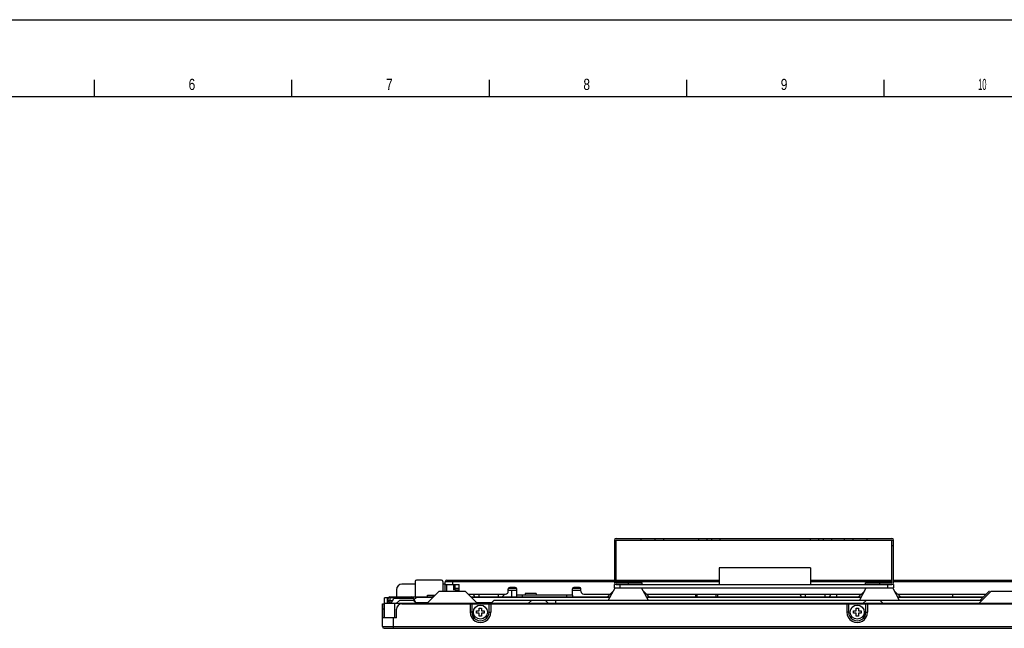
# Model space of a CAD drawing. Header units: millimetres. Extents: x 0 to 3401, y -1 to 1189.
# Tile 6 of 40: x 353 to 705, y 971 to 1189. Entities that reach past the tile are written whole.
import ezdxf

# ---------------------------------------------------------------- set-up
doc = ezdxf.new("R2010")
doc.units = ezdxf.units.MM
doc.header["$LTSCALE"] = 65.395
doc.layers.get('0').update_dxf_attribs({"linetype": 'CONTINUOUS'})
doc.styles.get("Standard").update_dxf_attribs({"font": 'txt', "width": 0.8})
doc.styles.add('TEXTSTYLE_2', font='txt', dxfattribs={"width": 0.4})

msp = doc.modelspace()

# ---------------------------------------------------------------- linework, layer by layer
at = {"color": 7, "linetype": 'Continuous'}
for p, q in [((0, 1189.354), (1681.5, 1189.354)), ((379.549, 1161.825), (379.549, 1167.824)), ((450.26, 1161.825), (450.26, 1167.824)), ((520.971, 1161.825), (520.971, 1167.824)), ((591.681, 1161.825), (591.681, 1167.824)), ((662.392, 1161.825), (662.392, 1167.824)), ((565.75, 1003.024), (565.75, 987.724)), ((565.75, 1003.024), (665.75, 1003.024)), ((566.35, 1003.624), (665.15, 1003.624)), ((566.35, 987.724), (566.35, 1003.024)), ((575.35, 1003.024), (575.35, 1003.624)), ((580.35, 1003.024), (580.35, 1003.624)), ((583.35, 1003.624), (583.35, 1003.024)), ((596.018, 1003.024), (596.018, 1003.624)), ((598.891, 1003.624), (598.891, 1003.024)), ((600.609, 1003.024), (600.609, 1003.624)), ((603.482, 1003.624), (603.482, 1003.024)), ((636.018, 1003.024), (636.018, 1003.624)), ((638.891, 1003.624), (638.891, 1003.024)), ((640.609, 1003.024), (640.609, 1003.624)), ((643.482, 1003.624), (643.482, 1003.024)), ((648.15, 1003.024), (648.15, 1003.624)), ((651.15, 1003.624), (651.15, 1003.024)), ((656.15, 1003.624), (656.15, 1003.024)), ((665.15, 987.724), (665.15, 1003.024)), ((665.75, 987.724), (665.75, 1003.024)), ((566.35, 1001.024), (565.75, 1001.024)), ((665.75, 1001.024), (665.15, 1001.024)), ((603.25, 993.124), (603.25, 987.124)), ((635.95, 993.124), (603.25, 993.124)), ((635.95, 993.124), (635.95, 987.124)), ((494.35, 988.224), (494.35, 982.724)), ((503.85, 988.724), (494.85, 988.724)), ((504.35, 988.224), (504.35, 984.624)), ((505.15, 984.624), (505.15, 988.124)), ((565.75, 988.124), (505.15, 988.124)), ((505.75, 988.724), (565.75, 988.724)), ((507.75, 988.724), (507.75, 987.124)), ((566.35, 988.724), (603.25, 988.724)), ((603.25, 988.124), (566.35, 988.124)), ((566.35, 987.724), (575.75, 987.724)), ((570.75, 987.124), (570.75, 987.724)), ((575.75, 987.124), (575.75, 987.724)), ((635.95, 988.724), (665.15, 988.724)), ((665.15, 988.124), (635.95, 988.124)), ((655.75, 987.124), (655.75, 987.724)), ((655.75, 987.724), (665.15, 987.724)), ((660.75, 987.724), (660.75, 987.124)), ((665.75, 988.724), (733.75, 988.724)), ((733.75, 988.124), (665.75, 988.124)), ((487.65, 985.274), (487.65, 982.724)), ((494.35, 987.274), (489.65, 987.274)), ((498.65, 980.424), (502.85, 984.624)), ((512.45, 984.624), (502.85, 984.624)), ((505.15, 987.274), (504.35, 987.274)), ((505.15, 987.124), (510.15, 987.124)), ((505.75, 984.624), (505.75, 987.124)), ((508.15, 987.124), (508.15, 985.224)), ((508.15, 986.224), (508.75, 986.224)), ((508.75, 985.224), (508.15, 985.224)), ((508.75, 985.124), (508.75, 987.124)), ((508.75, 985.81), (510.15, 985.81)), ((510.15, 985.124), (508.75, 985.124)), ((510.15, 984.724), (510.15, 987.124)), ((516.65, 980.424), (512.45, 984.624)), ((530.75, 985.767), (527.75, 985.767)), ((527.75, 984.724), (527.75, 985.624)), ((530.75, 984.967), (527.75, 984.967)), ((527.8, 985.81), (528.25, 985.81)), ((528.25, 985.767), (528.25, 986.124)), ((530.25, 986.124), (528.25, 986.124)), ((528.93, 984.967), (528.93, 982.724)), ((530.75, 982.724), (530.75, 985.624)), ((553.75, 985.767), (550.75, 985.767)), ((550.75, 983.461), (550.75, 985.624)), ((553.75, 984.967), (550.75, 984.967)), ((553.25, 986.124), (551.25, 986.124)), ((553.75, 984.724), (553.75, 985.624)), ((563.25, 982.724), (565.471, 984.945)), ((563.568, 981.424), (566, 985.924)), ((565.75, 985.924), (565.75, 987.124)), ((566.336, 987.124), (565.75, 987.124)), ((565.75, 985.924), (665.75, 985.924)), ((566.35, 987.124), (665.15, 987.124)), ((567.75, 987.124), (567.75, 985.924)), ((577.932, 981.424), (575.5, 985.924)), ((578.25, 982.724), (576.029, 984.945)), ((653.25, 982.724), (655.471, 984.945)), ((653.568, 981.424), (656, 985.924)), ((663.75, 985.924), (663.75, 987.124)), ((665.75, 987.124), (665.164, 987.124)), ((667.932, 981.424), (665.5, 985.924)), ((665.75, 987.124), (665.75, 985.924)), ((668.25, 982.724), (666.029, 984.945)), ((696.45, 980.424), (700.65, 984.624)), ((696.65, 981.424), (699.85, 984.624)), ((700.086, 984.624), (699.85, 984.624)), ((709.45, 984.624), (700.65, 984.624)), ((483.45, 975.274), (483.45, 982.374)), ((484.45, 982.374), (483.45, 982.374)), ((484.45, 980.374), (484.45, 982.374)), ((484.717, 982.374), (484.643, 982.374)), ((484.65, 982.124), (484.65, 980.424)), ((485.25, 982.724), (485.25, 980.445)), ((485.25, 982.724), (500.95, 982.724)), ((485.25, 982.549), (490.453, 982.549)), ((485.25, 981.424), (486.321, 981.424)), ((486.28, 981.249), (485.25, 981.249)), ((485.25, 980.6), (485.85, 980.6)), ((485.75, 980.424), (486.75, 982.174)), ((485.965, 980.739), (485.826, 980.6)), ((493.75, 982.174), (486.75, 982.174)), ((487.75, 980.424), (488.75, 981.424)), ((493.75, 981.424), (488.75, 981.424)), ((490.453, 982.549), (490.164, 982.26)), ((490.453, 982.549), (490.453, 982.724)), ((492.574, 982.549), (492.2, 982.174)), ((494.75, 980.424), (493.75, 982.174)), ((494.75, 980.424), (493.75, 981.424)), ((493.935, 981.788), (494.696, 982.549)), ((494.696, 982.549), (494.696, 982.724)), ((500.774, 982.549), (494.696, 982.549)), ((498.898, 980.6), (494.75, 980.6)), ((498.75, 982.724), (498.75, 983.324)), ((498.75, 983.324), (501.55, 983.324)), ((500.75, 983.324), (500.75, 982.724)), ((513.35, 983.724), (526.75, 983.724)), ((514.35, 982.724), (564.27, 982.724)), ((564.175, 982.549), (514.526, 982.549)), ((521.726, 980.6), (516.474, 980.6)), ((517.25, 982.724), (517.25, 983.764)), ((521.55, 980.424), (522.55, 981.424)), ((697.45, 981.424), (522.55, 981.424)), ((524.25, 982.724), (524.25, 983.764)), ((530.75, 983.461), (533.75, 983.461)), ((550.75, 983.324), (530.75, 983.324)), ((532.75, 983.324), (532.75, 982.724)), ((533.75, 983.924), (533.75, 983.324)), ((537.75, 983.924), (533.75, 983.924)), ((535.02, 980.424), (536.02, 981.424)), ((537.75, 983.924), (537.75, 983.324)), ((537.75, 983.461), (550.75, 983.461)), ((542.02, 980.424), (541.02, 981.424)), ((544.75, 980.424), (544.75, 981.424)), ((548.75, 982.724), (548.75, 983.324)), ((550.75, 983.324), (550.75, 982.724)), ((554.75, 983.724), (564.25, 983.724)), ((577.23, 982.724), (654.27, 982.724)), ((577.25, 983.724), (654.25, 983.724)), ((654.175, 982.549), (577.325, 982.549)), ((594.801, 983.724), (594.801, 982.724)), ((595.401, 982.724), (595.401, 983.724)), ((602.098, 983.724), (602.098, 982.724)), ((602.698, 983.724), (602.698, 982.724)), ((634.25, 982.724), (634.25, 983.764)), ((641.25, 982.724), (641.25, 983.764)), ((645.33, 983.724), (645.33, 982.724)), ((654.91, 980.424), (655.91, 981.424)), ((661.91, 980.424), (660.91, 981.424)), ((667.23, 982.724), (697.95, 982.724)), ((667.25, 983.724), (698.95, 983.724)), ((697.774, 982.549), (667.325, 982.549)), ((686.97, 982.724), (686.97, 983.724)), ((482.65, 972.074), (482.65, 980.274)), ((482.65, 980.274), (483.45, 980.274)), ((483.25, 978.274), (482.65, 978.274)), ((483.25, 975.274), (483.25, 980.274)), ((483.25, 977.274), (483.45, 977.274)), ((494.25, 980.374), (483.45, 980.374)), ((486.95, 980.374), (486.95, 975.274)), ((487.65, 975.274), (487.65, 978.274)), ((489.65, 980.274), (1191.85, 980.274)), ((494.25, 980.424), (497.75, 980.424)), ((507.75, 980.374), (497.75, 980.374)), ((507.75, 980.424), (511.25, 980.424)), ((625.25, 980.374), (511.25, 980.374)), ((625.25, 980.424), (628.75, 980.424)), ((638.75, 980.374), (628.75, 980.374)), ((638.75, 980.424), (642.25, 980.424)), ((740.25, 980.374), (642.25, 980.374)), ((487.65, 975.274), (482.65, 975.274)), ((486.45, 975.274), (486.45, 971.474)), ((482.65, 972.074), (1198.85, 972.074)), ((483.25, 971.474), (1198.25, 971.474))]:
    msp.add_line(p, q, dxfattribs=at)
at = {"color": 6, "linetype": 'Continuous'}
msp.add_line((25.996, 1161.825), (1652.342, 1161.825), dxfattribs=at)
at = {"linetype": 'Continuous'}
for p, q in [((514.05, 980.274), (514.05, 977.274)), ((514.65, 977.274), (514.05, 977.274)), ((514.65, 980.274), (514.65, 977.274)), ((516.35, 976.874), (516.35, 977.674)), ((516.35, 977.674), (517.35, 977.674)), ((517.35, 977.674), (517.35, 978.674)), ((518.15, 978.674), (518.15, 977.674)), ((518.15, 977.674), (519.15, 977.674)), ((519.15, 977.674), (519.15, 976.874)), ((520.85, 977.274), (520.85, 980.274)), ((520.85, 977.274), (521.45, 977.274)), ((521.45, 980.274), (521.45, 977.274)), ((649.05, 980.274), (649.05, 977.274)), ((649.65, 977.274), (649.05, 977.274)), ((649.65, 980.274), (649.65, 977.274)), ((651.35, 976.874), (651.35, 977.674)), ((651.35, 977.674), (652.35, 977.674)), ((652.35, 977.674), (652.35, 978.674)), ((653.15, 978.674), (653.15, 977.674)), ((653.15, 977.674), (654.15, 977.674)), ((654.15, 977.674), (654.15, 976.874)), ((655.85, 977.274), (655.85, 980.274)), ((655.85, 977.274), (656.45, 977.274)), ((656.45, 980.274), (656.45, 977.274)), ((517.35, 976.874), (516.35, 976.874)), ((517.35, 975.874), (517.35, 976.874)), ((518.15, 975.874), (517.35, 975.874)), ((518.15, 976.874), (518.15, 975.874)), ((519.15, 976.874), (518.15, 976.874)), ((652.35, 976.874), (651.35, 976.874)), ((652.35, 975.874), (652.35, 976.874)), ((653.15, 975.874), (652.35, 975.874)), ((653.15, 976.874), (653.15, 975.874)), ((654.15, 976.874), (653.15, 976.874))]:
    msp.add_line(p, q, dxfattribs=at)
for p, q in [((517.35, 978.674), (518.15, 978.674)), ((652.35, 978.674), (653.15, 978.674))]:
    msp.add_line(p, q)
for centre in [(517.75, 977.274), (652.75, 977.274)]:
    msp.add_circle(centre, 2.5, dxfattribs=at)
at = {"color": 7, "linetype": 'Continuous'}
for centre, radius, start, end in [((566.35, 1003.024), 0.6, 90, 180), ((665.15, 1003.024), 0.6, 0, 90), ((494.85, 988.224), 0.5, 90, 180), ((503.85, 988.224), 0.5, 0, 90), ((505.75, 988.124), 0.6, 90, 180), ((566.35, 987.724), 0.6, 180, 270), ((665.15, 987.724), 0.6, 270, 0), ((489.65, 985.274), 2, 90, 180), ((511.15, 984.724), 1, 180, 186.1012), ((526.75, 984.724), 1, 270, 0), ((528.25, 985.624), 0.5, 90, 180), ((530.25, 985.624), 0.5, 0, 90), ((551.25, 985.624), 0.5, 90, 180), ((553.25, 985.624), 0.5, 0, 90), ((554.75, 984.724), 1, 180, 270), ((485.25, 982.124), 0.6, 90, 180), ((485.25, 980.824), 0.6, 90, 180), ((485.25, 979.766), 0.834, 90.03253, 100.17154), ((485.401, 981.024), 0.6, 292.5, 315), ((493.134, 940.541), 42.093, 92.40066, 93.65229), ((492.998, 982.124), 0.6, 90, 135), ((492.469, 951.883), 30.747, 85.8473, 87.37954), ((517.25, 984.474), 2.21, 200.04489, 233.71537), ((524.25, 984.474), 2.21, 306.28463, 342.14961), ((634.25, 984.474), 2.21, 200.04489, 233.71537), ((641.25, 984.474), 2.21, 306.28463, 339.95511), ((489.65, 978.274), 2, 90, 180), ((494.25, 979.374), 1, 67.33691, 90), ((497.75, 979.374), 1, 90, 112.65684), ((507.75, 979.374), 1, 67.33691, 90), ((511.25, 979.374), 1, 90, 112.65684), ((625.25, 979.374), 1, 67.33691, 90), ((628.75, 979.374), 1, 90, 112.65684), ((638.75, 979.374), 1, 67.33691, 90), ((642.25, 979.374), 1, 90, 112.65684), ((483.25, 972.074), 0.6, 180, 270)]:
    msp.add_arc(centre, radius, start, end, dxfattribs=at)
at = {"linetype": 'Continuous'}
for centre, radius, end in [((517.75, 977.274), 3.7, 0), ((517.75, 977.274), 3.1, 360), ((652.75, 977.274), 3.7, 0), ((652.75, 977.274), 3.1, 360)]:
    msp.add_arc(centre, radius, 179.99997, end, dxfattribs=at)
at = {"color": 7, "linetype": 'Continuous'}
for points in [[(484.73, 982.336), (484.683, 982.278), (484.65, 982.2), (484.65, 982.124)], [(484.718, 981.02), (484.677, 980.964), (484.65, 980.893), (484.65, 980.824)], [(484.95, 981.192), (484.861, 981.156), (484.774, 981.098), (484.718, 981.02)], [(485.25, 981.249), (485.148, 981.249), (485.044, 981.23), (484.95, 981.192)], [(484.95, 980.543), (484.999, 980.563), (485.051, 980.578), (485.103, 980.587)], [(492.57, 982.549), (492.643, 982.622), (492.739, 982.675), (492.839, 982.703)], [(492.839, 982.703), (492.889, 982.717), (492.942, 982.724), (492.994, 982.724)], [(484.721, 980.376), (484.778, 980.452), (484.862, 980.508), (484.95, 980.543)]]:
    msp.add_open_spline(points, degree=3, dxfattribs=at)
for points, knots in [([(485.25, 982.549), (485.198, 982.549), (485.01, 982.532), (484.818, 982.444), (484.73, 982.336)], [0, 0, 0, 0, 0.2724599, 1, 1, 1, 1]), ([(491.371, 982.597), (491.438, 982.6), (491.677, 982.609), (491.916, 982.615), (492.089, 982.614)], [0, 0, 0, 0, 0.2785015, 1, 1, 1, 1]), ([(492.089, 982.614), (492.133, 982.614), (492.267, 982.612), (492.402, 982.609), (492.492, 982.596)], [0, 0, 0, 0, 0.3276402, 1, 1, 1, 1]), ([(492.574, 982.549), (492.581, 982.555), (492.648, 982.59), (492.723, 982.594), (492.787, 982.599)], [0, 0, 0, 0, 0.1319273, 1, 1, 1, 1]), ([(492.787, 982.599), (492.817, 982.602), (492.967, 982.613), (493.117, 982.615), (493.238, 982.614)], [0, 0, 0, 0, 0.1991506, 1, 1, 1, 1]), ([(493.238, 982.614), (493.286, 982.614), (493.498, 982.612), (493.711, 982.604), (493.875, 982.597)], [0, 0, 0, 0, 0.2260247, 1, 1, 1, 1])]:
    msp.add_open_spline(points, degree=3, knots=knots, dxfattribs=at)

# ---------------------------------------------------------------- texts
at = {"color": 7, "linetype": 'Continuous', "char_height": 3.999, "width": 4.71357, "attachment_point": 1, "line_spacing_factor": 0.9}
for s, insert in [('6', (413.222, 1168.189)), ('7', (483.933, 1168.189)), ('8', (554.644, 1168.189)), ('9', (625.355, 1168.189))]:
    msp.add_mtext(s, dxfattribs=dict(at, insert=insert))
at = {"color": 7, "linetype": 'Continuous', "insert": (696.065, 1168.189), "char_height": 3.9994, "width": 8.14163, "attachment_point": 1, "line_spacing_factor": 0.9, "style": 'TEXTSTYLE_2'}
msp.add_mtext('10', dxfattribs=at)

doc.saveas('drawing.dxf')
